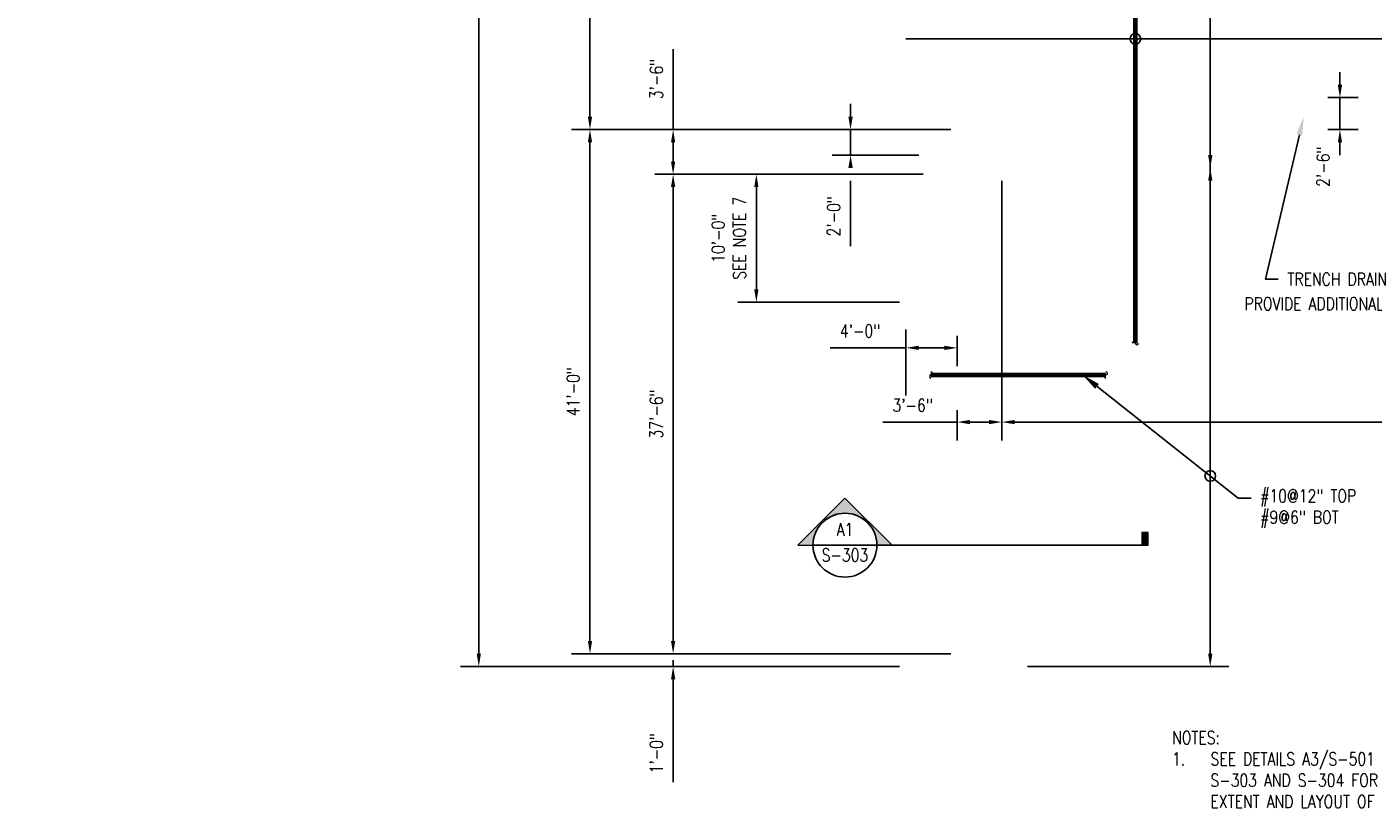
# Model space of a CAD drawing. Header units: inches. Extents: x -15987 to 28301, y -790 to 779.
# Tile 1 of 6: x -825 to 438, y -790 to -54. Entities that reach past the tile are written whole.
import ezdxf
from ezdxf import colors
from ezdxf.entities.mleader import LeaderData, LeaderLine
from ezdxf.enums import TextEntityAlignment as Align
from ezdxf.math import Vec2, Vec3

# ---------------------------------------------------------------- set-up
doc = ezdxf.new("R2010")
doc.units = ezdxf.units.IN
doc.header["$MEASUREMENT"] = 0
doc.layers.add('S-ANNO-DIMS', color=1, linetype='Continuous')
doc.layers.add('S-ANNO-TEXT', color=2, linetype='Continuous')
doc.layers.add('S-ANNO-SYMB', color=2, linetype='Continuous', lineweight=25)
doc.layers.add('S-SLAB-RBAR', color=4, linetype='Continuous', lineweight=70)
doc.styles.add('Annotative', font='romans.shx', dxfattribs={"width": 0.8, "height": 0.125})
doc.styles.add('HDRSTD', font='romans.shx', dxfattribs={"height": 3})
doc.dimstyles.new('Annotative', dxfattribs={"dimscale": 0, "dimtxt": 0.125, "dimasz": 0.125, "dimexe": 0.179688, "dimexo": 0.0625, "dimgap": 0.09, "dimtad": 1, "dimdec": 3, "dimzin": 3, "dimdsep": 46, "dimlunit": 4, "dimtxsty": 'Annotative', "dimcen": 0.09, "dimclrt": 2, "dimazin": 2, "dimtfac": 1, "dimtdec": 3, "dimtmove": 1, "dimatfit": 3, "dimfxl": 1, "dimtfill": 1, "dimfrac": 2, "dimtolj": 1, "dimtzin": 0, "dimarcsym": 0})

# ---------------------------------------------------------------- blocks, each defined once
blk = doc.blocks.new('*D10')
at = {"layer": 'Defpoints', "color": 0, "transparency": 16777216}
for p in [(0, 666), (-400.8, -654), (0, -654)]:
    blk.add_point(p, dxfattribs=at)
at = {"layer": 'S-ANNO-DIMS', "color": 0, "lineweight": -2, "transparency": 16777216}
for p, q in [((-6, 666), (-418, 666)), ((-400.8, 654), (-400.8, -642)), ((-6, -654), (-418, -654))]:
    blk.add_line(p, q, dxfattribs=at)
at = {"layer": 'S-ANNO-DIMS', "color": 0, "transparency": 16777216}
for points in [[(-402.8, 654), (-398.8, 654), (-400.8, 666)], [(-402.8, -642), (-398.8, -642), (-400.8, -654)]]:
    blk.add_solid(points, dxfattribs=at)
at = {"layer": 'S-ANNO-DIMS', "color": 2, "transparency": 16777216, "insert": (-416.6, 6), "char_height": 12, "attachment_point": 5, "rotation": 90, "style": 'Annotative', "bg_fill": 3, "box_fill_scale": 1.25, "bg_fill_color": 256, "bg_fill_true_color": 13158600, "bg_fill_transparency": 0}
blk.add_mtext('\\A1;110\'-0"', dxfattribs=at)
blk = doc.blocks.new('*D24')
at = {"layer": 'Defpoints', "color": 0, "transparency": 16777216}
for p in [(-296.5, 150), (45, 150), (48, -150)]:
    blk.add_point(p, dxfattribs=at)
at = {"layer": 'S-ANNO-DIMS', "color": 0, "lineweight": -2, "transparency": 16777216}
for p, q in [((39, 150), (-313.7, 150)), ((-296.5, -138), (-296.5, 138)), ((42, -150), (-313.7, -150))]:
    blk.add_line(p, q, dxfattribs=at)
at = {"layer": 'S-ANNO-DIMS', "color": 0, "transparency": 16777216}
for points in [[(-298.5, 138), (-294.5, 138), (-296.5, 150)], [(-298.5, -138), (-294.5, -138), (-296.5, -150)]]:
    blk.add_solid(points, dxfattribs=at)
at = {"layer": 'S-ANNO-DIMS', "color": 2, "transparency": 16777216, "insert": (-312.3, 0), "char_height": 12, "attachment_point": 5, "rotation": 90, "style": 'Annotative', "bg_fill": 3, "box_fill_scale": 1.25, "bg_fill_color": 256, "bg_fill_true_color": 13158600, "bg_fill_transparency": 0}
blk.add_mtext('\\A1;25\'-0"', dxfattribs=at)
at = {"layer": 'S-ANNO-DIMS', "color": 2, "transparency": 16777216, "insert": (-281.8, 0), "char_height": 12, "attachment_point": 5, "rotation": 90, "style": 'Annotative', "bg_fill": 3, "box_fill_scale": 1.25, "bg_fill_color": 256, "bg_fill_true_color": 13158600, "bg_fill_transparency": 0}
blk.add_mtext('\\A1;OPENING', dxfattribs=at)
blk = doc.blocks.new('*D26')
at = {"layer": 'Defpoints', "color": 0, "transparency": 16777216}
for p in [(48, -150), (-296.5, -642), (48, -642)]:
    blk.add_point(p, dxfattribs=at)
at = {"layer": 'S-ANNO-DIMS', "color": 0, "lineweight": -2, "transparency": 16777216}
for p, q in [((42, -150), (-313.7, -150)), ((-296.5, -162), (-296.5, -630)), ((42, -642), (-313.7, -642))]:
    blk.add_line(p, q, dxfattribs=at)
at = {"layer": 'S-ANNO-DIMS', "color": 0, "transparency": 16777216}
for points in [[(-298.5, -162), (-294.5, -162), (-296.5, -150)], [(-298.5, -630), (-294.5, -630), (-296.5, -642)]]:
    blk.add_solid(points, dxfattribs=at)
at = {"layer": 'S-ANNO-DIMS', "color": 2, "transparency": 16777216, "insert": (-312.3, -396), "char_height": 12, "attachment_point": 5, "rotation": 90, "style": 'Annotative', "bg_fill": 3, "box_fill_scale": 1.25, "bg_fill_color": 256, "bg_fill_true_color": 13158600, "bg_fill_transparency": 0}
blk.add_mtext('\\A1;41\'-0"', dxfattribs=at)
blk = doc.blocks.new('*D29')
at = {"layer": 'Defpoints', "color": 0, "transparency": 16777216}
for p in [(48, -150), (-52, -174), (18, -174)]:
    blk.add_point(p, dxfattribs=at)
at = {"layer": 'S-ANNO-DIMS', "color": 0, "lineweight": -2, "transparency": 16777216}
for p, q in [((-52, -138), (-52, -126)), ((42, -150), (-69.2, -150)), ((-52, -150), (-52, -174)), ((12, -174), (-69.2, -174)), ((-52, -198), (-52, -259.4))]:
    blk.add_line(p, q, dxfattribs=at)
at = {"layer": 'S-ANNO-DIMS', "color": 0, "transparency": 16777216}
for points in [[(-54, -138), (-50, -138), (-52, -150)], [(-54, -186), (-50, -186), (-52, -174)]]:
    blk.add_solid(points, dxfattribs=at)
at = {"layer": 'S-ANNO-DIMS', "color": 2, "transparency": 16777216, "insert": (-67.8, -231.4), "char_height": 12, "attachment_point": 5, "rotation": 90, "style": 'Annotative', "bg_fill": 3, "box_fill_scale": 1.25, "bg_fill_color": 256, "bg_fill_true_color": 13158600, "bg_fill_transparency": 0}
blk.add_mtext('\\A1;2\'-0"', dxfattribs=at)
blk = doc.blocks.new('*D30')
at = {"layer": 'Defpoints', "color": 0, "transparency": 16777216}
for p in [(48, -150), (-218.5, -192), (22, -192)]:
    blk.add_point(p, dxfattribs=at)
at = {"layer": 'S-ANNO-DIMS', "color": 0, "lineweight": -2, "transparency": 16777216}
for p, q in [((-218.5, -74.5), (-218.5, -150)), ((42, -150), (-235.7, -150)), ((-218.5, -162), (-218.5, -180)), ((16, -192), (-235.7, -192))]:
    blk.add_line(p, q, dxfattribs=at)
at = {"layer": 'S-ANNO-DIMS', "color": 0, "transparency": 16777216}
for points in [[(-220.5, -162), (-216.5, -162), (-218.5, -150)], [(-220.5, -180), (-216.5, -180), (-218.5, -192)]]:
    blk.add_solid(points, dxfattribs=at)
at = {"layer": 'S-ANNO-DIMS', "color": 2, "transparency": 16777216, "insert": (-234.2, -102.6), "char_height": 12, "attachment_point": 5, "rotation": 90, "style": 'Annotative', "bg_fill": 3, "box_fill_scale": 1.25, "bg_fill_color": 256, "bg_fill_true_color": 13158600, "bg_fill_transparency": 0}
blk.add_mtext('\\A1;3\'-6"', dxfattribs=at)
blk = doc.blocks.new('*D31')
at = {"layer": 'Defpoints', "color": 0, "transparency": 16777216}
for p in [(0, -192), (-218.5, -642), (48, -642)]:
    blk.add_point(p, dxfattribs=at)
at = {"layer": 'S-ANNO-DIMS', "color": 0, "lineweight": -2, "transparency": 16777216}
for p, q in [((-6, -192), (-235.7, -192)), ((-218.5, -204), (-218.5, -630)), ((42, -642), (-235.7, -642))]:
    blk.add_line(p, q, dxfattribs=at)
at = {"layer": 'S-ANNO-DIMS', "color": 0, "transparency": 16777216}
for points in [[(-220.5, -204), (-216.5, -204), (-218.5, -192)], [(-220.5, -630), (-216.5, -630), (-218.5, -642)]]:
    blk.add_solid(points, dxfattribs=at)
at = {"layer": 'S-ANNO-DIMS', "color": 2, "transparency": 16777216, "insert": (-234.2, -417), "char_height": 12, "attachment_point": 5, "rotation": 90, "style": 'Annotative', "bg_fill": 3, "box_fill_scale": 1.25, "bg_fill_color": 256, "bg_fill_true_color": 13158600, "bg_fill_transparency": 0}
blk.add_mtext('\\A1;37\'-6"', dxfattribs=at)
blk = doc.blocks.new('*D32')
at = {"layer": 'Defpoints', "color": 0, "transparency": 16777216}
for p in [(1068, -162), (90, -192), (1068, -424.6)]:
    blk.add_point(p, dxfattribs=at)
at = {"layer": 'S-ANNO-DIMS', "color": 0, "lineweight": -2, "transparency": 16777216}
for p, q in [((1068, -168), (1068, -441.8)), ((90, -198), (90, -441.8)), ((102, -424.6), (1056, -424.6))]:
    blk.add_line(p, q, dxfattribs=at)
at = {"layer": 'S-ANNO-DIMS', "color": 0, "transparency": 16777216}
for points in [[(102, -422.6), (102, -426.6), (90, -424.6)], [(1056, -422.6), (1056, -426.6), (1068, -424.6)]]:
    blk.add_solid(points, dxfattribs=at)
at = {"layer": 'S-ANNO-DIMS', "color": 2, "transparency": 16777216, "insert": (579, -408.8), "char_height": 12, "attachment_point": 5, "style": 'Annotative', "bg_fill": 3, "box_fill_scale": 1.25, "bg_fill_color": 256, "bg_fill_true_color": 13158600, "bg_fill_transparency": 0}
blk.add_mtext('\\A1;81\'-6"', dxfattribs=at)
blk = doc.blocks.new('*D33')
at = {"layer": 'Defpoints', "color": 0, "transparency": 16777216}
for p in [(90, -192), (48, -407.3), (48, -424.6)]:
    blk.add_point(p, dxfattribs=at)
at = {"layer": 'S-ANNO-DIMS', "color": 0, "lineweight": -2, "transparency": 16777216}
for p, q in [((90, -198), (90, -441.8)), ((48, -413.3), (48, -441.8)), ((48, -424.6), (-21.8, -424.6)), ((78, -424.6), (60, -424.6))]:
    blk.add_line(p, q, dxfattribs=at)
at = {"layer": 'S-ANNO-DIMS', "color": 0, "transparency": 16777216}
for points in [[(60, -422.6), (60, -426.6), (48, -424.6)], [(78, -422.6), (78, -426.6), (90, -424.6)]]:
    blk.add_solid(points, dxfattribs=at)
at = {"layer": 'S-ANNO-DIMS', "color": 2, "transparency": 16777216, "insert": (6.2, -408.8), "char_height": 12, "attachment_point": 5, "style": 'Annotative', "bg_fill": 3, "box_fill_scale": 1.25, "bg_fill_color": 256, "bg_fill_true_color": 13158600, "bg_fill_transparency": 0}
blk.add_mtext('\\A1;3\'-6"', dxfattribs=at)
blk = doc.blocks.new('*D37')
at = {"layer": 'Defpoints', "color": 0, "transparency": 16777216}
for p in [(48, -337.6), (0, -354.9), (0, -417.4)]:
    blk.add_point(p, dxfattribs=at)
at = {"layer": 'S-ANNO-DIMS', "color": 0, "lineweight": -2, "transparency": 16777216}
for p, q in [((0, -411.4), (0, -337.6)), ((48, -343.6), (48, -372.1)), ((-71.1, -354.9), (0, -354.9)), ((36, -354.9), (12, -354.9))]:
    blk.add_line(p, q, dxfattribs=at)
at = {"layer": 'S-ANNO-DIMS', "color": 0, "transparency": 16777216}
for points in [[(12, -352.9), (12, -356.9), (0, -354.9)], [(36, -352.9), (36, -356.9), (48, -354.9)]]:
    blk.add_solid(points, dxfattribs=at)
at = {"layer": 'S-ANNO-DIMS', "color": 2, "transparency": 16777216, "insert": (-43.1, -339.1), "char_height": 12, "attachment_point": 5, "style": 'Annotative', "bg_fill": 3, "box_fill_scale": 1.25, "bg_fill_color": 256, "bg_fill_true_color": 13158600, "bg_fill_transparency": 0}
blk.add_mtext('\\A1;4\'-0"', dxfattribs=at)
blk = doc.blocks.new('ELEVARROW')
at = {"lineweight": 9}
h = blk.add_hatch(color=256, dxfattribs=at)
edge = h.paths.add_edge_path(flags=0)
edge.add_line((0.46, 0), (0.312, 0))
edge.add_arc((0, 0), 0.312, 360, 540)
edge.add_line((-0.313, 0), (-0.46, 0))
edge.add_line((-0.46, 0), (0, 0.46))
edge.add_line((0, 0.46), (0.46, 0))
at = {"lineweight": 13}
blk.add_lwpolyline([(-0.46, 0), (-0.312, 0, -1), (0.312, 0), (0.46, 0), (0, 0.46)], format="xyb", close=True, dxfattribs=at)
blk = doc.blocks.new('Sectrinew')
at = {"lineweight": 9}
blk.add_hatch(color=256, dxfattribs=at).paths.add_polyline_path([(0, 0.125), (0, 0), (-0.0625, 0), (-0.0625, 0.125)], flags=0)
for p, q in [((0, 0.125), (-0.0625, 0.125)), ((-0.0625, 0.125), (-0.0625, 0)), ((-0.0625, 0), (0, 0)), ((0, 0), (0, 0.125))]:
    blk.add_line(p, q, dxfattribs=at)
blk = doc.blocks.new('*U44')
at = {"layer": 'S-ANNO-SYMB'}
for p, q in [((-0.312, 0), (0.312, 0)), ((0.312, 0), (2.963, 0))]:
    blk.add_line(p, q, dxfattribs=at)
blk.add_ellipse((0, 0), major_axis=(0.221, 0.221), ratio=1, start_param=5.497787, end_param=11.780972, dxfattribs=at)
at = {"layer": 'S-ANNO-SYMB', "zscale": 0.03125}
for name, p in [('ELEVARROW', (0, 0)), ('Sectrinew', (2.963, 0))]:
    blk.add_blockref(name, p, dxfattribs=at)
at = {"layer": 'S-ANNO-TEXT', "style": 'HDRSTD'}
for tag, p in [('DET_NO', (0, 0.091)), ('REFSHT', (0, -0.096))]:
    blk.add_attdef(tag, text='', height=0.1, dxfattribs=at).set_placement(p, align=Align.MIDDLE_CENTER)
blk = doc.blocks.new('*D46')
at = {"layer": 'Defpoints', "color": 0, "transparency": 16777216}
for p in [(48, -642), (-218.5, -654), (0, -654)]:
    blk.add_point(p, dxfattribs=at)
at = {"layer": 'S-ANNO-DIMS', "color": 0, "lineweight": -2, "transparency": 16777216}
for p, q in [((-218.5, -630), (-218.5, -618)), ((42, -642), (-235.7, -642)), ((-6, -654), (-235.7, -654)), ((-218.5, -648), (-218.5, -654)), ((-218.5, -666), (-218.5, -762.7))]:
    blk.add_line(p, q, dxfattribs=at)
at = {"layer": 'S-ANNO-DIMS', "color": 0, "transparency": 16777216}
for points in [[(-220.5, -630), (-216.5, -630), (-218.5, -642)], [(-220.5, -666), (-216.5, -666), (-218.5, -654)]]:
    blk.add_solid(points, dxfattribs=at)
at = {"layer": 'S-ANNO-DIMS', "color": 2, "transparency": 16777216, "insert": (-234.2, -735.4), "char_height": 12, "attachment_point": 5, "rotation": 90, "style": 'Annotative', "bg_fill": 3, "box_fill_scale": 1.25, "bg_fill_color": 256, "bg_fill_true_color": 13158600, "bg_fill_transparency": 0}
blk.add_mtext('\\A1;1\'-0"', dxfattribs=at)
blk = doc.blocks.new('*D51')
at = {"layer": 'Defpoints', "color": 0, "transparency": 16777216}
for p in [(108, 666), (285.5, 666), (108, -654)]:
    blk.add_point(p, dxfattribs=at)
at = {"layer": 'S-ANNO-DIMS', "color": 0, "lineweight": -2, "transparency": 16777216}
for p, q in [((114, 666), (302.8, 666)), ((285.5, -642), (285.5, 654)), ((114, -654), (302.8, -654))]:
    blk.add_line(p, q, dxfattribs=at)
at = {"layer": 'S-ANNO-DIMS', "color": 0, "transparency": 16777216}
for points in [[(283.5, 654), (287.5, 654), (285.5, 666)], [(283.5, -642), (287.5, -642), (285.5, -654)]]:
    blk.add_solid(points, dxfattribs=at)
blk = doc.blocks.new('*D55')
at = {"layer": 'Defpoints', "color": 0, "transparency": 16777216}
for p in [(-25.6, -192), (-140.4, -312), (0, -312)]:
    blk.add_point(p, dxfattribs=at)
at = {"layer": 'S-ANNO-DIMS', "color": 0, "lineweight": -2, "transparency": 16777216}
for p, q in [((-31.6, -192), (-157.7, -192)), ((-140.4, -204), (-140.4, -300)), ((-6, -312), (-157.7, -312))]:
    blk.add_line(p, q, dxfattribs=at)
at = {"layer": 'S-ANNO-DIMS', "color": 0, "transparency": 16777216}
for points in [[(-142.4, -204), (-138.4, -204), (-140.4, -192)], [(-142.4, -300), (-138.4, -300), (-140.4, -312)]]:
    blk.add_solid(points, dxfattribs=at)
at = {"layer": 'S-ANNO-DIMS', "color": 2, "transparency": 16777216, "insert": (-166.2, -252), "char_height": 12, "attachment_point": 5, "rotation": 90, "style": 'Annotative', "bg_fill": 3, "box_fill_scale": 1.25, "bg_fill_color": 256, "bg_fill_true_color": 13158600, "bg_fill_transparency": 0}
blk.add_mtext('\\A1;10\'-0"\\PSEE NOTE 7', dxfattribs=at)
blk = doc.blocks.new('*D58')
at = {"layer": 'Defpoints', "color": 0, "transparency": 16777216}
for p in [(389.9, -120), (389.9, -150), (407.2, -150)]:
    blk.add_point(p, dxfattribs=at)
at = {"layer": 'S-ANNO-DIMS', "color": 0, "lineweight": -2, "transparency": 16777216}
for p, q in [((407.2, -108), (407.2, -96)), ((395.9, -120), (424.4, -120)), ((407.2, -120), (407.2, -150)), ((395.9, -150), (424.4, -150)), ((407.2, -162), (407.2, -174))]:
    blk.add_line(p, q, dxfattribs=at)
at = {"layer": 'S-ANNO-DIMS', "color": 0, "transparency": 16777216}
blk.add_solid([(405.2, -108), (409.2, -108), (407.2, -120)], dxfattribs=at)
at = {"layer": 'S-ANNO-DIMS', "color": 2, "transparency": 16777216, "insert": (391.4, -184.9), "char_height": 12, "attachment_point": 5, "rotation": 90, "style": 'Annotative', "bg_fill": 3, "box_fill_scale": 1.25, "bg_fill_color": 256, "bg_fill_true_color": 13158600, "bg_fill_transparency": 0}
blk.add_mtext('\\A1;2\'-6"', dxfattribs=at)
at = {"layer": 'S-ANNO-DIMS', "color": 0, "transparency": 16777216}
blk.add_solid([(405.2, -162), (409.2, -162), (407.2, -150)], dxfattribs=at)

msp = doc.modelspace()

# ---------------------------------------------------------------- linework, layer by layer
at = {"layer": 'S-ANNO-TEXT', "color": 1}
for centre in [(215.2293, -64.8346), (285.5288, -475.1111)]:
    msp.add_circle(centre, 5, dxfattribs=at)

# ---------------------------------------------------------------- texts
at = {"layer": 'S-ANNO-TEXT', "color": 2, "insert": (249.7246, -714.7736), "char_height": 12, "width": 434.161157, "attachment_point": 1, "style": 'Annotative'}
msp.add_mtext('NOTES:\\P\\pxi-3,l3,t3;1.^ISEE DETAILS A3/S-501 AND A3/S-514 AND SHEETS S-303 AND S-304 FOR MORE DETAILS ABOUT THE EXTENT AND LAYOUT OF FOOTING/SLAB REBARS.', dxfattribs=at)

# ---------------------------------------------------------------- dimensions: what is measured, and where the dimension line sits
at = {"layer": 'S-ANNO-DIMS'}
dim = msp.add_linear_dim(base=(-400.7839, -654), p1=(0, 666), p2=(0, -654), angle=90, dimstyle='Annotative', override={"dimpost": '\\X'}, dxfattribs=at)
dim.commit()
dim.dimension.update_dxf_attribs({"geometry": '*D10', "text_midpoint": (-416.5667, 6)})
dim = msp.add_linear_dim(base=(1068, -424.5812), p1=(90, -192), p2=(1068, -162), dimstyle='Annotative', override={"dimpost": '\\X'}, dxfattribs=at)
dim.commit()
dim.dimension.update_dxf_attribs({"geometry": '*D32', "text_midpoint": (579, -408.7983)})

# ---------------------------------------------------------------- next in the draw order: linework, layer by layer
for points in [[(283.5288, -174), (287.5288, -174), (285.5288, -186)], [(283.5288, -198), (287.5288, -198), (285.5288, -186)]]:
    msp.add_solid(points, dxfattribs=at)
at = {"layer": 'S-ANNO-SYMB', "linetype": 'Continuous', "lineweight": 0}
for centre, start, end in [((213.7694, -350.5073), 0, 180), ((216.6891, -350.5073), 180, 0), ((187.6499, -378.8663), 270, 90), ((187.6499, -381.786), 90, 270)]:
    msp.add_arc(centre, 1.4598, start, end, dxfattribs=at)
at = {"layer": 'S-SLAB-RBAR'}
msp.add_line((215.2293, -350.5073), (215.2293, 350.5073), dxfattribs=at)

# ---------------------------------------------------------------- next in the draw order: dimensions: what is measured, and where the dimension line sits
at = {"layer": 'S-ANNO-DIMS'}
dim = msp.add_linear_dim(base=(285.5288, 666), p1=(108, -654), p2=(108, 666), angle=270, text=' ', dimstyle='Annotative', override={"dimpost": '\\X'}, dxfattribs=at)
dim.commit()
dim.dimension.update_dxf_attribs({"geometry": '*D51', "text_midpoint": (285.5288, 66.3261), "dimtype": 160})
dim = msp.add_linear_dim(base=(-296.4791, 150), p1=(48, -150), p2=(45, 150), angle=90, text='<>\\XOPENING', dimstyle='Annotative', override={"dimpost": '\\X'}, dxfattribs=at)
dim.commit()
dim.dimension.update_dxf_attribs({"geometry": '*D24', "text_midpoint": (-296.4791, 0)})

# ---------------------------------------------------------------- next in the draw order: leaders
at = {"layer": 'S-ANNO-TEXT'}
ml = msp.add_multileader_mtext('Standard', dxfattribs=at)
ml.set_content('TRENCH DRAIN', color=2, style='Annotative')
ml.set_leader_properties(color=1)
ml.build(insert=Vec2(0, 0))
ml.multileader.update_dxf_attribs({"dogleg_length": 0.125, "arrow_head_size": 17.28, "scale": 96})
ctx = ml.context
ctx.base_point, ctx.scale, ctx.char_height, ctx.arrow_head_size, ctx.landing_gap_size, ctx.plane_origin = Vec3(349.3046, -290.4867), 96, 12, 17.28, 8.64, Vec3(373.1345, -138)
notes = []
notes.append((ctx, [(0, (1, 1, 0), (337.3046, -290.4867), (1, 0), 12, [(0, [(373.1345, -138)], 0, [])])]))
ctx.mtext.insert, ctx.mtext.flow_direction = Vec3(357.9446, -284.4867), 5
ml = msp.add_multileader_mtext('Standard', dxfattribs=at)
ml.set_content('#10@12" TOP\\P#9@6" BOT', color=2, style='Annotative')
ml.set_leader_properties(color=1)
ml.build(insert=Vec2(0, 0))
ml.multileader.update_dxf_attribs({"dogleg_length": 0.125, "arrow_head_size": 17.28, "scale": 96})
ctx = ml.context
ctx.base_point, ctx.scale, ctx.char_height, ctx.arrow_head_size, ctx.landing_gap_size, ctx.plane_origin = Vec3(323.756, -495.8575), 96, 12, 17.28, 8.64, Vec3(283.504, -331.8161)
notes.append((ctx, [(0, (1, 1, 0), (311.756, -495.8575), (1, 0), 12, [(0, [(165.7035, -380.3261)], 0, [])])]))
ctx.mtext.insert, ctx.mtext.flow_direction = Vec3(332.396, -487.8575), 5
for ctx, leaders in notes:
    for number, flags, end, landing, length, lines in leaders:
        leader = LeaderData()
        leader.index, (leader.has_last_leader_line, leader.has_dogleg_vector, leader.attachment_direction) = number, flags
        leader.last_leader_point, leader.dogleg_vector, leader.dogleg_length = Vec3(end), Vec3(landing), length
        for number, points, colour, breaks in lines:
            line = LeaderLine()
            line.index, line.vertices, line.color, line.breaks = number, Vec3.list(points), colors.encode_raw_color(colour), breaks
            leader.lines.append(line)
        ctx.leaders.append(leader)

# ---------------------------------------------------------------- next in the draw order: dimensions: what is measured, and where the dimension line sits
at = {"layer": 'S-ANNO-DIMS'}
dim = msp.add_linear_dim(base=(-296.4791, -642), p1=(48, -150), p2=(48, -642), angle=90, dimstyle='Annotative', override={"dimpost": '\\X'}, dxfattribs=at)
dim.commit()
dim.dimension.update_dxf_attribs({"geometry": '*D26', "text_midpoint": (-312.262, -396)})

# ---------------------------------------------------------------- next in the draw order: leaders
at = {"layer": 'S-SLAB-RBAR', "color": 1}
for points in [[(1182, -64.8346), (0, -64.8346)], [(0, -64.8346), (1182, -64.8346)]]:
    msp.add_leader(points, dimstyle='Annotative', override={"dimscale": 0, "dimasz": 0.18, "dimgap": 0.09, "dimtad": 0}, dxfattribs=at)

# ---------------------------------------------------------------- next in the draw order: dimensions: what is measured, and where the dimension line sits
at = {"layer": 'S-ANNO-DIMS'}
dim = msp.add_linear_dim(base=(-51.9674, -174), p1=(48, -150), p2=(18, -174), angle=270, dimstyle='Annotative', override={"dimpost": '\\X', "dimtmove": 0}, dxfattribs=at)
dim.commit()
dim.dimension.update_dxf_attribs({"geometry": '*D29', "text_midpoint": (-51.9674, -231.3521), "dimtype": 160})

# ---------------------------------------------------------------- next in the draw order: dimensions: what is measured, and where the dimension line sits
dim = msp.add_linear_dim(base=(-218.4632, -192), p1=(48, -150), p2=(22, -192), angle=270, dimstyle='Annotative', override={"dimpost": '\\X'}, dxfattribs=at)
dim.commit()
dim.dimension.update_dxf_attribs({"geometry": '*D30', "text_midpoint": (-230.148, -102.576), "dimtype": 160})

# ---------------------------------------------------------------- next in the draw order: dimensions: what is measured, and where the dimension line sits
dim = msp.add_linear_dim(base=(-218.4632, -642), p1=(0, -192), p2=(48, -642), angle=270, dimstyle='Annotative', override={"dimpost": '\\X'}, dxfattribs=at)
dim.commit()
dim.dimension.update_dxf_attribs({"geometry": '*D31', "text_midpoint": (-234.2461, -417)})

# ---------------------------------------------------------------- next in the draw order: block references
at = {"layer": 'S-ANNO-SYMB'}
ref = msp.add_blockref('*U44', (-57.2453, -540.0953), dxfattribs=dict(at, xscale=96, yscale=96, zscale=96))
ref.add_attrib('REFSHT', 'S-303', dxfattribs={"layer": '0', "color": 1, "height": 12, "style": 'Annotative', "width": 0.800781}).set_placement((-57.2453, -549.3261), align=Align.MIDDLE_CENTER)
ref.add_attrib('DET_NO', 'A1', dxfattribs={"layer": '0', "color": 1, "height": 12, "style": 'Annotative', "width": 0.800781}).set_placement((-57.2453, -531.3332), align=Align.CENTER)

# ---------------------------------------------------------------- next in the draw order: dimensions: what is measured, and where the dimension line sits
at = {"layer": 'S-ANNO-DIMS'}
dim = msp.add_linear_dim(base=(0, -354.8947), p1=(48, -337.6447), p2=(0, -417.3632), dimstyle='Annotative', override={"dimpost": '\\X'}, dxfattribs=at)
dim.commit()
dim.dimension.update_dxf_attribs({"geometry": '*D37', "text_midpoint": (-43.0799, -357.7852), "dimtype": 160})
dim = msp.add_linear_dim(base=(-218.4632, -654), p1=(48, -642), p2=(0, -654), angle=270, dimstyle='Annotative', override={"dimpost": '\\X', "dimtmove": 0}, dxfattribs=at)
dim.commit()
dim.dimension.update_dxf_attribs({"geometry": '*D46', "text_midpoint": (-218.4632, -735.3521), "dimtype": 160})

# ---------------------------------------------------------------- next in the draw order: dimensions: what is measured, and where the dimension line sits
dim = msp.add_linear_dim(base=(48, -424.5812), p1=(90, -192), p2=(48, -407.3312), dimstyle='Annotative', override={"dimpost": '\\X'}, dxfattribs=at)
dim.commit()
dim.dimension.update_dxf_attribs({"geometry": '*D33', "text_midpoint": (6.2473, -424.5812), "dimtype": 160})

# ---------------------------------------------------------------- next in the draw order: linework, layer by layer
at = {"layer": 'S-ANNO-SYMB', "linetype": 'Continuous', "lineweight": 0}
for centre, start, end in [((23.4266, -378.8663), 270, 90), ((23.4266, -381.786), 90, 270)]:
    msp.add_arc(centre, 1.4598, start, end, dxfattribs=at)
at = {"layer": 'S-SLAB-RBAR'}
msp.add_line((23.4266, -380.3261), (187.6499, -380.3261), dxfattribs=at)

# ---------------------------------------------------------------- next in the draw order: leaders
at = {"layer": 'S-ANNO-TEXT'}
ml = msp.add_multileader_mtext('Standard', dxfattribs=at)
ml.set_content('PROVIDE ADDITIONAL REBARS AT REENTRANT CORNERS PER DETAIL B4/S-513, TYP', color=2, style='Annotative')
ml.set_leader_properties(color=1)
ml.build(insert=Vec2(0, 0))
ml.multileader.update_dxf_attribs({"dogleg_length": 0.125, "arrow_head_size": 17.28, "scale": 96})
ctx = ml.context
ctx.base_point, ctx.scale, ctx.char_height, ctx.arrow_head_size, ctx.landing_gap_size, ctx.plane_origin = Vec3(682.3164, -315.5078), 96, 12, 17.28, 8.64, Vec3(1034.3208, -445.1506)
ctx.text_align_type = 2
notes = []
notes.append((ctx, [(0, (1, 1, 0), (878.4535, -315.5078), (-1, 0), 12, [(0, [(950.2092, -176.505)], 0, [])])]))
ctx.mtext.insert, ctx.mtext.width, ctx.mtext.alignment, ctx.mtext.flow_direction = Vec3(857.8135, -307.5078), 175.463893, 3, 5
for ctx, leaders in notes:
    for number, flags, end, landing, length, lines in leaders:
        leader = LeaderData()
        leader.index, (leader.has_last_leader_line, leader.has_dogleg_vector, leader.attachment_direction) = number, flags
        leader.last_leader_point, leader.dogleg_vector, leader.dogleg_length = Vec3(end), Vec3(landing), length
        for number, points, colour, breaks in lines:
            line = LeaderLine()
            line.index, line.vertices, line.color, line.breaks = number, Vec3.list(points), colors.encode_raw_color(colour), breaks
            leader.lines.append(line)
        ctx.leaders.append(leader)

# ---------------------------------------------------------------- next in the draw order: dimensions: what is measured, and where the dimension line sits
at = {"layer": 'S-ANNO-DIMS'}
dim = msp.add_linear_dim(base=(407.1686, -150), p1=(389.9186, -120), p2=(389.9186, -150), angle=270, dimstyle='Annotative', override={"dimpost": '\\X'}, dxfattribs=at)
dim.commit()
dim.dimension.update_dxf_attribs({"geometry": '*D58', "text_midpoint": (407.1686, -184.8955), "dimtype": 160})
dim = msp.add_linear_dim(base=(-140.4473, -312), p1=(-25.6168, -192), p2=(0, -312), angle=270, text='<>\\PSEE NOTE 7', dimstyle='Annotative', override={"dimpost": '\\X'}, dxfattribs=at)
dim.commit()
dim.dimension.update_dxf_attribs({"geometry": '*D55', "text_midpoint": (-166.2302, -252)})

doc.saveas('drawing.dxf')
